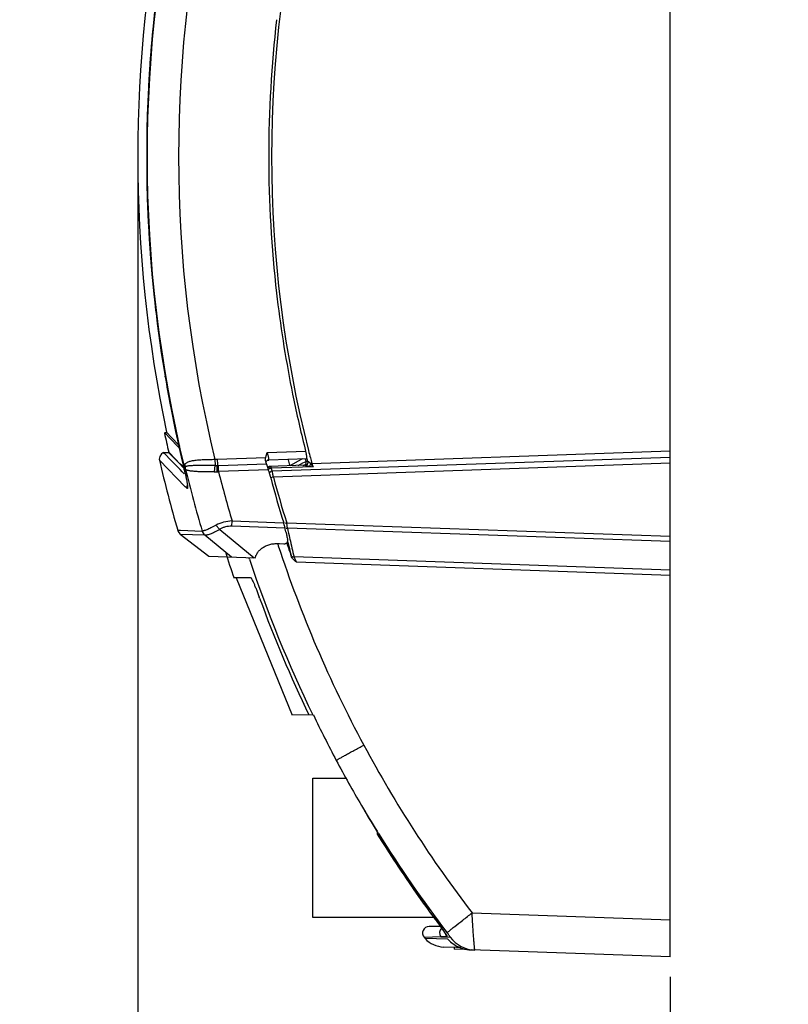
# Model space of a CAD drawing. Header units: inches. Extents: x 0 to 34, y 0 to 22.
# Tile 29 of 45: x 16.7 to 19, y 5.3 to 8.3. Entities that reach past the tile are written whole.
import ezdxf

# ---------------------------------------------------------------- set-up
doc = ezdxf.new("R2010")
doc.units = ezdxf.units.IN
doc.header["$LTSCALE"] = 1.87
doc.header["$MEASUREMENT"] = 0
doc.layers.get('0').update_dxf_attribs({"linetype": 'CONTINUOUS'})
doc.layers.add('DIMENSIONS', color=7, linetype='CONTINUOUS')
doc.styles.get("Standard").update_dxf_attribs({"font": 'txt', "width": 0.8})
doc.dimstyles.new('DIMSTYLE_1', dxfattribs={"dimtxt": 0.125, "dimasz": 0.18, "dimexe": 0.18, "dimexo": 0.0625, "dimgap": 0.09, "dimtad": 0, "dimtih": 1, "dimtoh": 1, "dimdec": 3, "dimzin": 4, "dimdsep": 46, "dimtxsty": 'STANDARD', "dimblk": '_FILLED', "dimblk1": '_FILLED', "dimblk2": '_FILLED', "dimcen": 0.09, "dimadec": 0, "dimazin": 0, "dimtp": 0.01, "dimtm": 0.01, "dimtfac": 1, "dimtdec": 3, "dimtofl": 0, "dimtmove": 0, "dimatfit": 3, "dimldrblk": '_FILLED', "dimfxl": 1, "dimtolj": 1, "dimtzin": 4, "dimarcsym": 0})

# ---------------------------------------------------------------- blocks, each defined once
blk = doc.blocks.new('_FILLED')
at = {"color": 0, "linetype": 'BYBLOCK'}
blk.add_solid([(0, 0), (-1, 0.174), (-1, -0.174)], dxfattribs=at)
blk = doc.blocks.new('*D2')
at = {"layer": 'DIMENSIONS', "color": 2, "linetype": 'CONTINUOUS'}
for p, q in [((17.0418, 7.8915), (17.0418, 4.5479)), ((18.6668, 5.3625), (18.6668, 4.5479)), ((17.0418, 4.6729), (16.6818, 4.6729)), ((18.6668, 4.6729), (19.0268, 4.6729))]:
    blk.add_line(p, q, dxfattribs=at)
at = {"layer": 'DIMENSIONS', "color": 2, "linetype": 'CONTINUOUS', "xscale": 0.18, "yscale": 0.18, "zscale": 0.18}
blk.add_blockref('_FILLED', (17.0418, 4.6729), dxfattribs=at)
at = {"layer": 'DIMENSIONS', "color": 2, "linetype": 'CONTINUOUS', "xscale": 0.18, "yscale": 0.18, "zscale": 0.18, "rotation": 180}
blk.add_blockref('_FILLED', (18.6668, 4.6729), dxfattribs=at)
at = {"layer": 'DIMENSIONS', "color": 2, "linetype": 'CONTINUOUS', "insert": (17.8543, 4.7354), "char_height": 0.125, "width": 1.325, "attachment_point": 2, "line_spacing_factor": 0.9}
blk.add_mtext('1.625{\\Ftxt.shx;\\W1.000000;\\H0.125000; }[41.27]', dxfattribs=at)

msp = doc.modelspace()

# ---------------------------------------------------------------- linework, layer by layer
at = {"color": 6, "linetype": 'CONTINUOUS'}
for p, q in [((18.6668, 5.4229), (18.6668, 9.4514)), ((17.1257, 7.1918), (17.1253, 7.1938)), ((17.1236, 7.0218), (17.1231, 7.0222)), ((17.1243, 7.021), (17.1236, 7.0218)), ((17.1623, 6.9812), (17.1243, 7.021)), ((17.1246, 7.0222), (17.1304, 7.0222)), ((17.1303, 7.0222), (17.1315, 7.021)), ((17.1315, 7.021), (17.1432, 7.0086)), ((17.1432, 7.0086), (17.1706, 6.9802)), ((17.1713, 6.9719), (17.1623, 6.9812)), ((17.573, 6.9279), (18.6668, 6.9661)), ((17.187, 6.8568), (17.1081, 6.9374)), ((17.1206, 6.9607), (17.1367, 6.9607)), ((17.1228, 6.9584), (17.1206, 6.9607)), ((17.1235, 6.9577), (17.1228, 6.9584)), ((17.1256, 6.9555), (17.1235, 6.9577)), ((17.1416, 6.939), (17.1256, 6.9555)), ((17.1367, 6.9607), (17.137, 6.9604)), ((17.137, 6.9604), (17.1577, 6.939)), ((17.1709, 6.9089), (17.1416, 6.939)), ((17.1577, 6.939), (17.1702, 6.9261)), ((17.2773, 6.9402), (17.2846, 6.9404)), ((17.2773, 6.9402), (17.2778, 6.9214)), ((17.2846, 6.9404), (17.4324, 6.9456)), ((17.4319, 6.9359), (17.4316, 6.9372)), ((17.4317, 6.9421), (17.4324, 6.9456)), ((17.4324, 6.9456), (17.4337, 6.9507)), ((17.4337, 6.9507), (17.4371, 6.961)), ((17.4337, 6.9338), (17.4368, 6.9368)), ((17.4368, 6.9368), (17.4414, 6.9381)), ((17.4371, 6.961), (17.5543, 6.9651)), ((17.5579, 6.9422), (17.4414, 6.9381)), ((17.4523, 6.9047), (18.6668, 6.9471)), ((17.5557, 6.9344), (17.5537, 6.942)), ((17.5557, 6.9346), (17.554, 6.9412)), ((17.5613, 6.9347), (17.5593, 6.9424)), ((17.5687, 6.9443), (17.5708, 6.9363)), ((17.5708, 6.9363), (17.573, 6.9279)), ((17.1702, 6.9261), (17.178, 6.9181)), ((17.1772, 6.9025), (17.1709, 6.9089)), ((17.178, 6.9181), (17.1792, 6.9169)), ((17.1792, 6.9169), (17.1796, 6.9165)), ((17.1796, 6.9165), (17.185, 6.911)), ((17.1823, 6.9162), (17.1809, 6.922)), ((17.1828, 6.9138), (17.1823, 6.9162)), ((17.1836, 6.9109), (17.1828, 6.9138)), ((17.1835, 6.9109), (17.1842, 6.908)), ((17.1854, 6.913), (17.1846, 6.9142)), ((17.1871, 6.9108), (17.1854, 6.913)), ((17.1872, 6.9175), (17.1866, 6.9169)), ((17.1874, 6.9102), (17.1871, 6.9108)), ((17.2882, 6.9216), (17.435, 6.9267)), ((17.4409, 6.908), (17.2885, 6.9026)), ((17.435, 6.9267), (17.433, 6.9324)), ((17.4369, 6.9218), (17.435, 6.9267)), ((17.4388, 6.9154), (17.4369, 6.9218)), ((17.4413, 6.9065), (17.4409, 6.908)), ((17.4425, 6.902), (17.4413, 6.9065)), ((17.5522, 6.922), (17.443, 6.9182)), ((17.4464, 6.9181), (17.4482, 6.9184)), ((17.4482, 6.9184), (17.4481, 6.9158)), ((17.5773, 6.9175), (17.4481, 6.913)), ((17.4481, 6.9158), (17.4481, 6.913)), ((17.4481, 6.913), (17.4496, 6.9098)), ((17.451, 6.907), (17.4523, 6.9047)), ((18.6668, 6.9281), (17.4559, 6.8858)), ((17.5538, 6.9222), (17.5521, 6.922)), ((17.5556, 6.9286), (17.5554, 6.9282)), ((17.5558, 6.9343), (17.5613, 6.9345)), ((17.5613, 6.9347), (17.5625, 6.9337)), ((17.5614, 6.9201), (17.5659, 6.9192)), ((17.5625, 6.9337), (17.5666, 6.9295)), ((17.5672, 6.9214), (17.5659, 6.9192)), ((17.5666, 6.9295), (17.5694, 6.9269)), ((17.5694, 6.9269), (17.5773, 6.9175)), ((17.5696, 6.9186), (17.5773, 6.9175)), ((17.1783, 6.9014), (17.1772, 6.9025)), ((17.1838, 6.8958), (17.1785, 6.9011)), ((17.1905, 6.8793), (17.1918, 6.872)), ((17.4446, 6.8943), (17.4425, 6.902)), ((17.4559, 6.8858), (17.4473, 6.8835)), ((17.1879, 6.8559), (17.187, 6.8568)), ((17.1925, 6.8513), (17.1879, 6.8559)), ((17.1918, 6.8729), (17.1937, 6.8602)), ((17.1932, 6.8626), (17.1935, 6.8599)), ((17.292, 6.7267), (17.3971, 6.6403)), ((17.3295, 6.7359), (17.3298, 6.7522)), ((17.4916, 6.7303), (17.3295, 6.7359)), ((17.3298, 6.7522), (17.4871, 6.7467)), ((17.4916, 6.7303), (17.4904, 6.735)), ((17.4919, 6.7285), (17.4916, 6.7303)), ((17.4931, 6.7231), (17.4919, 6.7285)), ((17.4955, 6.7492), (17.4964, 6.7463)), ((17.4964, 6.7463), (18.6668, 6.7054)), ((17.4982, 6.7347), (17.4974, 6.7403)), ((18.6668, 6.6892), (17.4988, 6.73)), ((17.1638, 6.7243), (17.1721, 6.724)), ((17.1707, 6.7134), (17.1717, 6.7125)), ((17.1717, 6.7125), (17.2585, 6.6451)), ((17.1717, 6.7125), (17.2466, 6.7095)), ((17.1721, 6.724), (17.2387, 6.7212)), ((17.2466, 6.7095), (17.3278, 6.6427)), ((17.4941, 6.7187), (17.4931, 6.7231)), ((17.5051, 6.7008), (17.506, 6.697)), ((17.4691, 6.6816), (17.4706, 6.6769)), ((17.4745, 6.6834), (17.4879, 6.6827)), ((17.2584, 6.6451), (17.4002, 6.6401)), ((17.3828, 6.6356), (17.3813, 6.6403)), ((18.6668, 6.6026), (17.5187, 6.6427)), ((18.6668, 6.5864), (17.526, 6.6262)), ((17.3352, 6.5795), (17.3418, 6.5795)), ((17.3418, 6.5795), (17.3421, 6.5795)), ((17.3421, 6.5795), (17.3864, 6.5795)), ((17.5141, 6.1593), (17.3432, 6.5777)), ((17.3865, 6.5795), (17.3865, 6.5795)), ((17.4137, 6.5169), (17.4128, 6.5194)), ((17.5129, 6.1619), (17.5761, 6.1608)), ((17.773, 5.8046), (17.7721, 5.806)), ((17.7728, 5.8044), (17.7728, 5.7976)), ((17.7761, 5.7996), (17.773, 5.8046)), ((18.0619, 5.557), (18.6668, 5.5358)), ((17.9652, 5.516), (17.9306, 5.5154)), ((17.9592, 5.5242), (17.9592, 5.5242)), ((17.9592, 5.5242), (17.9605, 5.5225)), ((17.9605, 5.5225), (17.9695, 5.5101)), ((17.973, 5.5051), (17.9781, 5.4976)), ((17.9781, 5.4976), (17.9827, 5.4904)), ((17.9153, 5.483), (17.9187, 5.479)), ((17.9666, 5.4842), (17.9156, 5.4826)), ((17.9883, 5.4766), (17.9187, 5.479)), ((17.985, 5.4844), (17.9665, 5.4841)), ((17.9665, 5.4841), (17.9952, 5.4829)), ((17.9817, 5.4917), (17.9822, 5.4908)), ((17.982, 5.4912), (17.9823, 5.4907)), ((17.9827, 5.4904), (17.9845, 5.487)), ((18.0145, 5.4517), (17.9749, 5.4531)), ((18.6668, 5.4229), (18.0588, 5.4441))]:
    msp.add_line(p, q, dxfattribs=at)
at = {"color": 7, "linetype": 'CONTINUOUS'}
for p, q in [((17.1369, 6.9616), (17.1363, 6.9622)), ((17.1573, 6.9406), (17.1369, 6.9616)), ((17.1707, 6.9269), (17.1573, 6.9406)), ((17.1707, 6.9268), (17.1573, 6.9405)), ((17.5406, 6.94), (17.506, 6.9204)), ((17.5444, 6.9417), (17.5406, 6.94)), ((17.1761, 6.9213), (17.1707, 6.9269)), ((17.1761, 6.9213), (17.1707, 6.9268)), ((17.1778, 6.9195), (17.1761, 6.9213)), ((17.1778, 6.9196), (17.1761, 6.9213)), ((17.1798, 6.9176), (17.1778, 6.9196)), ((17.1798, 6.9175), (17.1778, 6.9195)), ((17.1806, 6.9167), (17.1798, 6.9176)), ((17.1805, 6.9167), (17.1798, 6.9175)), ((17.1856, 6.9115), (17.1805, 6.9167)), ((17.1857, 6.9116), (17.1806, 6.9167)), ((17.1836, 6.9109), (17.1836, 6.9109)), ((17.5319, 6.9213), (17.5461, 6.9293)), ((17.5461, 6.9293), (17.556, 6.9338)), ((17.5522, 6.922), (17.5573, 6.9236)), ((17.5557, 6.9344), (17.5557, 6.9346)), ((17.5564, 6.9334), (17.5557, 6.9344)), ((17.5564, 6.9334), (17.5557, 6.9343)), ((17.5593, 6.9256), (17.5573, 6.9237)), ((17.5573, 6.9236), (17.5594, 6.9255)), ((17.5611, 6.9284), (17.5617, 6.9312)), ((17.5616, 6.9312), (17.5611, 6.9288)), ((17.5757, 5.9681), (17.677, 5.9681)), ((17.5757, 5.5429), (17.5757, 5.9681)), ((17.9456, 5.5429), (17.5757, 5.5429)), ((18.0072, 5.4519), (18.007, 5.447)), ((18.0445, 5.4456), (18.007, 5.447)), ((18.0268, 5.4513), (18.0145, 5.4517))]:
    msp.add_line(p, q, dxfattribs=at)
at = {"color": 6, "linetype": 'CONTINUOUS'}
for points in [[(17.1206, 6.9607), (17.1142, 6.9568), (17.109, 6.9493), (17.1077, 6.9402), (17.1081, 6.9374)], [(17.1842, 6.908), (17.1867, 6.8975), (17.1888, 6.8878), (17.1905, 6.8793)], [(17.5572, 6.9236), (17.5555, 6.9227), (17.5538, 6.9222)], [(17.1918, 6.872), (17.1928, 6.8661), (17.1933, 6.8619)], [(17.1934, 6.8606), (17.1935, 6.8595), (17.1935, 6.8592)], [(17.1637, 6.7243), (17.1654, 6.7202), (17.1707, 6.7134)], [(17.9592, 5.5242), (17.9621, 5.5202), (17.9668, 5.5138), (17.971, 5.5079)], [(17.971, 5.5079), (17.9746, 5.5027), (17.9777, 5.4982), (17.9801, 5.4945), (17.9817, 5.4917)], [(17.9822, 5.4908), (17.9824, 5.4904), (17.9821, 5.4914)]]:
    msp.add_lwpolyline(points, dxfattribs=at)
for centre, radius, start, end in [((21.0756, 7.8634), 4.0052, 166.2898, 193.7102), ((21.0692, 7.8634), 3.9027, 166.3158, 193.6842), ((21.0724, 7.8634), 3.6222, 165.6668, 194.3331), ((21.0845, 7.8634), 4.0427, 168.0036, 191.9964), ((21.093, 7.8634), 4.0238, 170.42, 189.5799), ((21.0917, 7.8637), 4.0225, 173.1698, 174.5502), ((21.0589, 7.8634), 3.6174, 173.3745, 186.6195), ((21.0941, 7.8634), 4.0249, 174.5495, 185.6235), ((21.0915, 7.8631), 4.0222, 185.6228, 186.8306), ((21.0893, 7.866), 3.6479, 186.6046, 187.1608), ((21.0972, 7.867), 3.6559, 187.1616, 191.7791), ((21.0958, 7.8637), 4.0266, 186.8314, 193.6871), ((21.0966, 7.864), 4.0275, 189.6085, 192.0282), ((21.091, 7.8656), 3.6496, 191.7774, 194.285), ((21.0858, 7.8634), 4.051, 192.0116, 192.8551), ((21.0894, 7.8624), 4.0201, 192.0279, 193.5287), ((21.1738, 7.8841), 3.7256, 194.2547, 194.6107), ((21.0881, 7.8634), 4.0863, 193.0975, 196.1865), ((17.5803, 6.9805), 0.155, 196.7276, 198.0864), ((17.4417, 6.9283), 0.0098, 122.3696, 152.4111), ((17.325, 6.9065), 0.2367, 12.1627, 14.3397), ((16.271, 6.6895), 0.939, 13.0518, 13.6407), ((17.2116, 6.9159), 0.0271, 171.2217, 183.6474), ((17.2129, 6.9157), 0.0283, 165.3293, 171.2753), ((17.2089, 6.9156), 0.0223, 176.6739, 192.5094), ((21.0761, 7.8636), 4.0038, 193.7751, 196.5775), ((17.2772, 7.2813), 0.3599, 270.0909, 271.2261), ((17.28, 7.1566), 0.2352, 271.2093, 272.0006), ((17.4433, 6.9082), 0.00994, 92.0573, 119.9884), ((17.2081, 6.8472), 0.2407, 15.7324, 16.4709), ((17.1898, 6.8421), 0.2596, 14.7034, 15.7307), ((17.5203, 6.9441), 0.0786, 205.9015, 208.1783), ((17.6407, 7.3793), 0.4662, 260.7588, 261.2233), ((17.7812, 6.1463), 0.8088, 104.9164, 105.1837), ((16.37, 6.7125), 0.8374, 12.7045, 13.0442), ((17.2708, 7.124), 0.2221, 271.2088, 273.5015), ((17.2724, 7.0959), 0.194, 273.5188, 274.7536), ((21.0814, 7.8641), 3.9129, 194.2236, 196.5085), ((21.0847, 7.8641), 3.7671, 194.9187, 195.0884), ((21.0778, 7.8622), 3.7599, 195.0878, 197.2582), ((21.0764, 7.8619), 3.7498, 195.0873, 197.2605), ((17.2118, 6.8561), 0.0198, 161.8371, 170.8235), ((17.2233, 6.6647), 0.2763, 16.5842, 17.2607), ((17.2424, 6.6704), 0.2563, 15.9041, 16.5909), ((17.296, 6.6854), 0.2007, 14.2992, 15.9734), ((17.7402, 5.9644), 0.819, 107.3151, 107.6424), ((17.2185, 6.7002), 0.2817, 9.1098, 9.4136), ((17.0114, 6.6675), 0.4914, 8.5139, 9.0496), ((17.1282, 6.6841), 0.3734, 7.0543, 7.7883), ((20.4429, 7.3556), 3.0099, 191.996, 192.5647), ((17.2607, 6.7277), 0.023, 196.311, 232.1107), ((20.4603, 7.3636), 3.0355, 192.2672, 192.4916), ((20.4607, 7.3637), 3.036, 192.4915, 192.7158), ((20.463, 7.3599), 3.0304, 192.636, 193.6898), ((21.0709, 7.8619), 3.7903, 198.2184, 208.2335), ((21.0596, 7.8563), 3.7504, 198.186, 198.8332), ((20.3513, 7.3403), 2.925, 192.8277, 193.1333), ((20.4226, 7.3572), 2.9983, 193.1386, 193.7094), ((21.0753, 7.8576), 3.9525, 197.6721, 198.8942), ((21.0632, 7.8574), 3.8778, 198.3645, 205.9446), ((17.6399, 6.6783), 0.134, 193.7039, 194.1215), ((21.0863, 7.8624), 3.9113, 200.1211, 205.7843), ((20.991, 7.797), 3.7852, 205.6123, 207.9622), ((21.0723, 7.8621), 3.7916, 208.2263, 217.4418), ((20.9605, 7.7807), 3.7506, 207.9597, 210.3646), ((20.861, 7.7186), 3.6333, 210.3131, 211.7916), ((21.0748, 7.8614), 3.89, 210.5396, 211.8961), ((21.0919, 7.8612), 3.9084, 211.8706, 215.0362), ((21.0936, 7.8625), 3.9106, 211.8757, 216.7237), ((21.0742, 7.8611), 3.8894, 212.0062, 217.4405), ((21.0922, 7.8614), 3.9088, 215.0362, 216.4923), ((21.0917, 7.8611), 3.9082, 216.4923, 216.723), ((17.9309, 5.4954), 0.02, 90.9987, 219.4463), ((17.9825, 5.4963), 0.02, 133.4341, 217.0703), ((17.4728, 5.1554), 0.6104, 35.2549, 35.5291), ((17.5362, 5.2003), 0.5326, 34.912, 35.2512), ((17.9777, 5.533), 0.08, 222.4393, 267.9971), ((18.0614, 5.5438), 0.0993, 222.5478, 223.2741), ((18.0463, 5.5299), 0.0788, 222.5394, 223.458), ((18.0476, 5.5312), 0.0806, 223.499, 237.694), ((18.0622, 5.5444), 0.1003, 223.2838, 252.8834), ((18.0742, 5.5428), 0.0991, 217.1549, 267.94), ((18.0624, 5.5451), 0.1011, 252.89, 267.9749)]:
    msp.add_arc(centre, radius, start, end, dxfattribs=at)
at = {"color": 7, "linetype": 'CONTINUOUS'}
for centre, radius, start, end in [((21.112, 7.8703), 3.729, 194.4699, 194.7257), ((21.0972, 7.8657), 3.7136, 194.4584, 194.7149), ((17.5518, 6.9319), 0.0099, 320.0945, 341.8647)]:
    msp.add_arc(centre, radius, start, end, dxfattribs=at)
at = {"color": 6, "linetype": 'CONTINUOUS'}
for points, knots in [([(17.1855, 6.9229), (17.1859, 6.924), (17.1869, 6.9262), (17.1893, 6.9289), (17.1925, 6.9311), (17.1963, 6.9329), (17.2008, 6.9344), (17.2078, 6.9361), (17.2179, 6.9377), (17.2312, 6.939), (17.2458, 6.9397), (17.2613, 6.9401), (17.2719, 6.9402), (17.2773, 6.9402)], [0, 0, 0, 0, 0.036485, 0.072971, 0.112005, 0.15534, 0.203783, 0.257504, 0.379718, 0.519004, 0.671674, 0.833577, 1, 1, 1, 1]), ([(17.2846, 6.9404), (17.2847, 6.9369), (17.2849, 6.9306), (17.285, 6.9243), (17.2849, 6.9215)], [0, 0, 0, 0, 0.564956, 1, 1, 1, 1]), ([(17.4316, 6.9372), (17.4315, 6.9376), (17.4314, 6.9392), (17.4315, 6.9409), (17.4317, 6.9421)], [0, 0, 0, 0, 0.24436, 1, 1, 1, 1]), ([(17.4414, 6.9381), (17.441, 6.9381), (17.4392, 6.9379), (17.4375, 6.9373), (17.4364, 6.9366)], [0, 0, 0, 0, 0.248906, 1, 1, 1, 1]), ([(17.4417, 6.9447), (17.4414, 6.9459), (17.4409, 6.9485), (17.4394, 6.9539), (17.4381, 6.9581), (17.4371, 6.961)], [0, 0, 0, 0, 0.214163, 0.459618, 1, 1, 1, 1]), ([(17.4414, 6.9381), (17.4415, 6.9381), (17.4418, 6.9382), (17.442, 6.9386), (17.4421, 6.9392), (17.4422, 6.9399), (17.4422, 6.9409), (17.4421, 6.942), (17.4419, 6.9433), (17.4418, 6.9443), (17.4417, 6.9447)], [0, 0, 0, 0, 0.047706, 0.105505, 0.185756, 0.293197, 0.429374, 0.593584, 0.784351, 1, 1, 1, 1]), ([(17.5583, 6.9439), (17.5583, 6.9446), (17.5581, 6.9463), (17.5577, 6.9491), (17.5571, 6.9526), (17.5566, 6.955), (17.5563, 6.9564)], [0, 0, 0, 0, 0.169118, 0.398506, 0.679319, 1, 1, 1, 1]), ([(17.5579, 6.9422), (17.558, 6.9422), (17.5582, 6.9427), (17.5583, 6.9432), (17.5583, 6.9437), (17.5583, 6.9439)], [0, 0, 0, 0, 0.29981, 0.595113, 1, 1, 1, 1]), ([(17.1866, 6.917), (17.1861, 6.9165), (17.1854, 6.9157), (17.1848, 6.9146), (17.1846, 6.9142)], [0, 0, 0, 0, 0.54056, 1, 1, 1, 1]), ([(17.1866, 6.9169), (17.1866, 6.9174), (17.1864, 6.9195), (17.186, 6.9214), (17.1855, 6.9229)], [0, 0, 0, 0, 0.248, 1, 1, 1, 1]), ([(17.1875, 6.9102), (17.1873, 6.9108), (17.1869, 6.9132), (17.1869, 6.9157), (17.1872, 6.9175)], [0, 0, 0, 0, 0.249216, 1, 1, 1, 1]), ([(17.2778, 6.9214), (17.2675, 6.9214), (17.2523, 6.9214), (17.235, 6.9213), (17.2259, 6.9212), (17.2178, 6.9211), (17.2102, 6.9209), (17.2033, 6.9205), (17.1989, 6.9202), (17.1951, 6.9197), (17.1918, 6.9191), (17.1893, 6.9184), (17.1878, 6.9178), (17.1872, 6.9175)], [0, 0, 0, 0, 0.341381, 0.498669, 0.572128, 0.641507, 0.766192, 0.820672, 0.869415, 0.91211, 0.948411, 0.977862, 1, 1, 1, 1]), ([(17.2754, 6.902), (17.2648, 6.9018), (17.2494, 6.9017), (17.2297, 6.9023), (17.2188, 6.9029), (17.211, 6.9036), (17.2059, 6.9042), (17.2013, 6.9049), (17.1974, 6.9056), (17.194, 6.9064), (17.1912, 6.9073), (17.189, 6.9085), (17.1879, 6.9096), (17.1875, 6.9102)], [0, 0, 0, 0, 0.357025, 0.517154, 0.659493, 0.722923, 0.780671, 0.832378, 0.877701, 0.916416, 0.948885, 0.9761, 1, 1, 1, 1]), ([(17.2778, 6.9214), (17.2775, 6.9202), (17.2769, 6.9173), (17.276, 6.9109), (17.2756, 6.9056), (17.2754, 6.902)], [0, 0, 0, 0, 0.198436, 0.440905, 1, 1, 1, 1]), ([(17.2843, 6.9023), (17.2843, 6.9059), (17.2843, 6.9111), (17.2846, 6.9175), (17.2848, 6.9203), (17.2849, 6.9215)], [0, 0, 0, 0, 0.564239, 0.805547, 1, 1, 1, 1]), ([(17.2885, 6.9026), (17.2884, 6.9062), (17.2882, 6.9125), (17.2881, 6.9188), (17.2882, 6.9216)], [0, 0, 0, 0, 0.565212, 1, 1, 1, 1]), ([(17.4401, 6.9137), (17.4406, 6.9145), (17.4415, 6.9155), (17.4425, 6.9163), (17.4427, 6.9164)], [0, 0, 0, 0, 0.749164, 1, 1, 1, 1]), ([(17.4434, 6.9111), (17.4427, 6.9107), (17.4415, 6.9099), (17.4405, 6.909), (17.4401, 6.9085)], [0, 0, 0, 0, 0.536396, 1, 1, 1, 1]), ([(17.4427, 6.9164), (17.443, 6.9166), (17.4441, 6.9174), (17.4454, 6.9179), (17.4464, 6.9181)], [0, 0, 0, 0, 0.250809, 1, 1, 1, 1]), ([(17.4481, 6.913), (17.4477, 6.9128), (17.4461, 6.9124), (17.4445, 6.9117), (17.4434, 6.9111)], [0, 0, 0, 0, 0.253231, 1, 1, 1, 1]), ([(17.5464, 6.9218), (17.5483, 6.9219), (17.5513, 6.9229), (17.5541, 6.9256), (17.555, 6.9273), (17.5554, 6.9282)], [0, 0, 0, 0, 0.497072, 0.748499, 1, 1, 1, 1]), ([(17.5522, 6.922), (17.5524, 6.922), (17.553, 6.9219), (17.5539, 6.9218), (17.555, 6.9215), (17.5566, 6.9212), (17.5587, 6.9207), (17.5605, 6.9203), (17.5614, 6.9201)], [0, 0, 0, 0, 0.077751, 0.177851, 0.295641, 0.426178, 0.707139, 1, 1, 1, 1]), ([(17.5554, 6.9282), (17.5556, 6.9287), (17.5561, 6.9307), (17.5561, 6.9328), (17.5557, 6.9343)], [0, 0, 0, 0, 0.252962, 1, 1, 1, 1]), ([(17.5694, 6.9269), (17.5693, 6.9264), (17.5687, 6.9245), (17.5679, 6.9227), (17.5672, 6.9214)], [0, 0, 0, 0, 0.25069, 1, 1, 1, 1]), ([(17.573, 6.9279), (17.5734, 6.927), (17.5747, 6.9235), (17.5761, 6.92), (17.5773, 6.9175)], [0, 0, 0, 0, 0.258538, 1, 1, 1, 1]), ([(17.1869, 6.8967), (17.1879, 6.8925), (17.1896, 6.8846), (17.1911, 6.8767), (17.1918, 6.8729)], [0, 0, 0, 0, 0.527662, 1, 1, 1, 1]), ([(17.4523, 6.9047), (17.4514, 6.9045), (17.4496, 6.904), (17.4465, 6.9022), (17.4446, 6.9001), (17.4438, 6.8985)], [0, 0, 0, 0, 0.256351, 0.514529, 1, 1, 1, 1]), ([(17.4559, 6.8858), (17.4553, 6.8894), (17.4544, 6.8945), (17.4532, 6.9007), (17.4526, 6.9035), (17.4523, 6.9047)], [0, 0, 0, 0, 0.564479, 0.805526, 1, 1, 1, 1]), ([(17.1923, 6.8592), (17.1922, 6.8585), (17.1919, 6.8559), (17.1921, 6.8532), (17.1926, 6.8513)], [0, 0, 0, 0, 0.2521, 1, 1, 1, 1]), ([(17.1941, 6.8522), (17.194, 6.8519), (17.1939, 6.8515), (17.1937, 6.8511), (17.1935, 6.8509), (17.1933, 6.8508), (17.1931, 6.8509), (17.1928, 6.851), (17.1926, 6.8512), (17.1925, 6.8513)], [0, 0, 0, 0, 0.345174, 0.466937, 0.563395, 0.648461, 0.740858, 0.855409, 1, 1, 1, 1]), ([(17.1937, 6.8602), (17.1939, 6.8586), (17.1941, 6.8564), (17.1942, 6.8537), (17.1941, 6.8526), (17.1941, 6.8522)], [0, 0, 0, 0, 0.608706, 0.832249, 1, 1, 1, 1]), ([(17.2813, 6.7396), (17.2786, 6.7381), (17.2733, 6.7352), (17.2657, 6.7314), (17.2588, 6.7281), (17.2527, 6.7256), (17.2483, 6.7239), (17.2452, 6.7228), (17.2433, 6.7222), (17.2418, 6.7217), (17.2405, 6.7214), (17.2395, 6.7212), (17.2389, 6.7212), (17.2386, 6.7212)], [0, 0, 0, 0, 0.201458, 0.385872, 0.549911, 0.691062, 0.807847, 0.856633, 0.898793, 0.934236, 0.962899, 0.984772, 1, 1, 1, 1]), ([(17.292, 6.7267), (17.2894, 6.725), (17.2842, 6.7219), (17.2746, 6.7167), (17.2657, 6.7127), (17.2577, 6.7103), (17.2531, 6.7093), (17.2499, 6.709), (17.2478, 6.7092), (17.247, 6.7094), (17.2466, 6.7095)], [0, 0, 0, 0, 0.190524, 0.365943, 0.662118, 0.779564, 0.874651, 0.947466, 0.976073, 1, 1, 1, 1]), ([(17.3298, 6.7522), (17.3211, 6.7519), (17.3043, 6.7496), (17.2884, 6.7436), (17.2813, 6.7396)], [0, 0, 0, 0, 0.520284, 1, 1, 1, 1]), ([(17.292, 6.7267), (17.2899, 6.7283), (17.2859, 6.7324), (17.2827, 6.7371), (17.2813, 6.7396)], [0, 0, 0, 0, 0.48455, 1, 1, 1, 1]), ([(17.3295, 6.7359), (17.3227, 6.7362), (17.3126, 6.7353), (17.3002, 6.7313), (17.2946, 6.7283), (17.292, 6.7267)], [0, 0, 0, 0, 0.519318, 0.766474, 1, 1, 1, 1]), ([(17.4948, 6.7303), (17.4951, 6.7302), (17.4964, 6.7299), (17.4978, 6.7299), (17.4988, 6.73)], [0, 0, 0, 0, 0.242339, 1, 1, 1, 1]), ([(17.4879, 6.6827), (17.4889, 6.6827), (17.491, 6.6828), (17.4938, 6.6835), (17.4962, 6.6849), (17.498, 6.6867), (17.499, 6.6888), (17.4997, 6.6918), (17.4995, 6.694), (17.4992, 6.6955)], [0, 0, 0, 0, 0.153703, 0.300518, 0.435356, 0.557879, 0.671552, 0.781676, 1, 1, 1, 1]), ([(17.4002, 6.6401), (17.4011, 6.6432), (17.4036, 6.6494), (17.409, 6.658), (17.4162, 6.6659), (17.4252, 6.6728), (17.436, 6.6781), (17.4481, 6.6818), (17.4611, 6.6836), (17.47, 6.6837), (17.4745, 6.6834)], [0, 0, 0, 0, 0.104792, 0.213284, 0.327319, 0.448258, 0.577229, 0.713694, 0.855622, 1, 1, 1, 1]), ([(17.5097, 6.6466), (17.51, 6.6459), (17.511, 6.6447), (17.5131, 6.6434), (17.5158, 6.6427), (17.5177, 6.6427), (17.5187, 6.6427)], [0, 0, 0, 0, 0.212973, 0.449661, 0.714143, 1, 1, 1, 1]), ([(17.526, 6.6262), (17.5244, 6.6276), (17.5211, 6.6303), (17.5151, 6.6363), (17.5113, 6.6417), (17.51, 6.6457)], [0, 0, 0, 0, 0.250488, 0.501008, 1, 1, 1, 1]), ([(17.5187, 6.6427), (17.5196, 6.6401), (17.5213, 6.636), (17.5238, 6.6306), (17.5252, 6.6277), (17.526, 6.6262)], [0, 0, 0, 0, 0.465159, 0.729028, 1, 1, 1, 1]), ([(17.3865, 6.5795), (17.3866, 6.5795), (17.3868, 6.5794), (17.3872, 6.5791), (17.3879, 6.5783), (17.3888, 6.5769), (17.3894, 6.5758), (17.3897, 6.5752)], [0, 0, 0, 0, 0.047923, 0.114364, 0.314838, 0.610263, 1, 1, 1, 1]), ([(17.3897, 6.5752), (17.3907, 6.5734), (17.3927, 6.5693), (17.3947, 6.5651), (17.3957, 6.5627)], [0, 0, 0, 0, 0.433001, 1, 1, 1, 1]), ([(17.3957, 6.5627), (17.3971, 6.5596), (17.3998, 6.553), (17.4056, 6.5386), (17.4099, 6.5273), (17.4128, 6.5194)], [0, 0, 0, 0, 0.216957, 0.462388, 1, 1, 1, 1]), ([(17.6477, 6.0222), (17.6481, 6.0225), (17.6492, 6.0232), (17.6512, 6.0244), (17.6539, 6.026), (17.6586, 6.0288), (17.6659, 6.0329), (17.6762, 6.0387), (17.6884, 6.0454), (17.7019, 6.0528), (17.7165, 6.0607), (17.7265, 6.0661), (17.7316, 6.0688)], [0, 0, 0, 0, 0.016705, 0.041185, 0.073218, 0.112575, 0.212062, 0.336458, 0.482123, 0.644731, 0.819427, 1, 1, 1, 1]), ([(18.0093, 5.516), (18.0173, 5.5224), (18.0348, 5.5361), (18.0524, 5.5497), (18.0619, 5.557)], [0, 0, 0, 0, 0.460734, 1, 1, 1, 1]), ([(18.0697, 5.4493), (18.0694, 5.4515), (18.0689, 5.4569), (18.0681, 5.4661), (18.0672, 5.4776), (18.0658, 5.4965), (18.0639, 5.5232), (18.0625, 5.5453), (18.0619, 5.557)], [0, 0, 0, 0, 0.063464, 0.14995, 0.257382, 0.382944, 0.675864, 1, 1, 1, 1]), ([(17.9861, 5.4966), (17.9864, 5.4969), (17.9871, 5.4976), (17.9886, 5.4989), (17.9907, 5.5007), (17.9933, 5.503), (17.9966, 5.5057), (18.002, 5.5101), (18.0063, 5.5136), (18.0093, 5.516)], [0, 0, 0, 0, 0.039398, 0.104714, 0.195459, 0.311028, 0.450456, 0.612596, 1, 1, 1, 1]), ([(17.9952, 5.4829), (17.9952, 5.4829), (17.9952, 5.4829), (17.9953, 5.483), (17.9953, 5.4831), (17.9952, 5.4833), (17.9952, 5.4834), (17.995, 5.4838), (17.9948, 5.4843), (17.9944, 5.4849), (17.9939, 5.4858), (17.9933, 5.4866), (17.9926, 5.4876), (17.9919, 5.4886), (17.9909, 5.4901), (17.989, 5.4927), (17.9873, 5.495), (17.9861, 5.4965)], [0, 0, 0, 0, 0.004113, 0.008328, 0.014637, 0.023673, 0.03559, 0.050408, 0.088584, 0.137226, 0.194787, 0.259666, 0.330323, 0.405709, 0.48497, 0.651698, 1, 1, 1, 1]), ([(17.9817, 5.4914), (17.9819, 5.4907), (17.9827, 5.4883), (17.9839, 5.486), (17.9851, 5.4845)], [0, 0, 0, 0, 0.251622, 1, 1, 1, 1]), ([(17.9845, 5.487), (17.9847, 5.4866), (17.985, 5.4861), (17.9852, 5.4855), (17.9853, 5.4851), (17.9853, 5.4848), (17.9853, 5.4846), (17.9852, 5.4845), (17.9851, 5.4844), (17.985, 5.4844)], [0, 0, 0, 0, 0.421936, 0.585745, 0.717656, 0.818214, 0.890159, 0.943157, 1, 1, 1, 1]), ([(18.0707, 5.4437), (18.0706, 5.4437), (18.0705, 5.4439), (18.0705, 5.4441), (18.0704, 5.4446), (18.0702, 5.4452), (18.0701, 5.446), (18.07, 5.4469), (18.0698, 5.448), (18.0698, 5.4488), (18.0697, 5.4493)], [0, 0, 0, 0, 0.021549, 0.071207, 0.150863, 0.260711, 0.400691, 0.570675, 0.770502, 1, 1, 1, 1])]:
    msp.add_open_spline(points, degree=3, knots=knots, dxfattribs=at)
at = {"color": 7, "linetype": 'CONTINUOUS'}
for points, knots in [([(17.5573, 6.9237), (17.5569, 6.9235), (17.5553, 6.9225), (17.5534, 6.922), (17.552, 6.922)], [0, 0, 0, 0, 0.252624, 1, 1, 1, 1]), ([(17.5613, 6.9345), (17.5614, 6.9342), (17.5616, 6.9332), (17.5617, 6.9321), (17.5616, 6.9312)], [0, 0, 0, 0, 0.248565, 1, 1, 1, 1]), ([(17.5617, 6.9312), (17.5617, 6.9315), (17.5617, 6.9326), (17.5616, 6.9337), (17.5614, 6.9345)], [0, 0, 0, 0, 0.252151, 1, 1, 1, 1])]:
    msp.add_open_spline(points, degree=3, knots=knots, dxfattribs=at)

# ---------------------------------------------------------------- dimensions: what is measured, and where the dimension line sits
at = {"layer": 'DIMENSIONS', "color": 2, "linetype": 'CONTINUOUS'}
dim = msp.add_linear_dim(base=(17.0418, 4.6729), p1=(18.6668, 5.3625), p2=(17.0418, 7.8915), angle=180, dimstyle='DIMSTYLE_1', dxfattribs=at)
dim.commit()
dim.dimension.update_dxf_attribs({"geometry": '*D2', "text_midpoint": (17.7043, 4.6729), "dimtype": 160})

doc.saveas('drawing.dxf')
